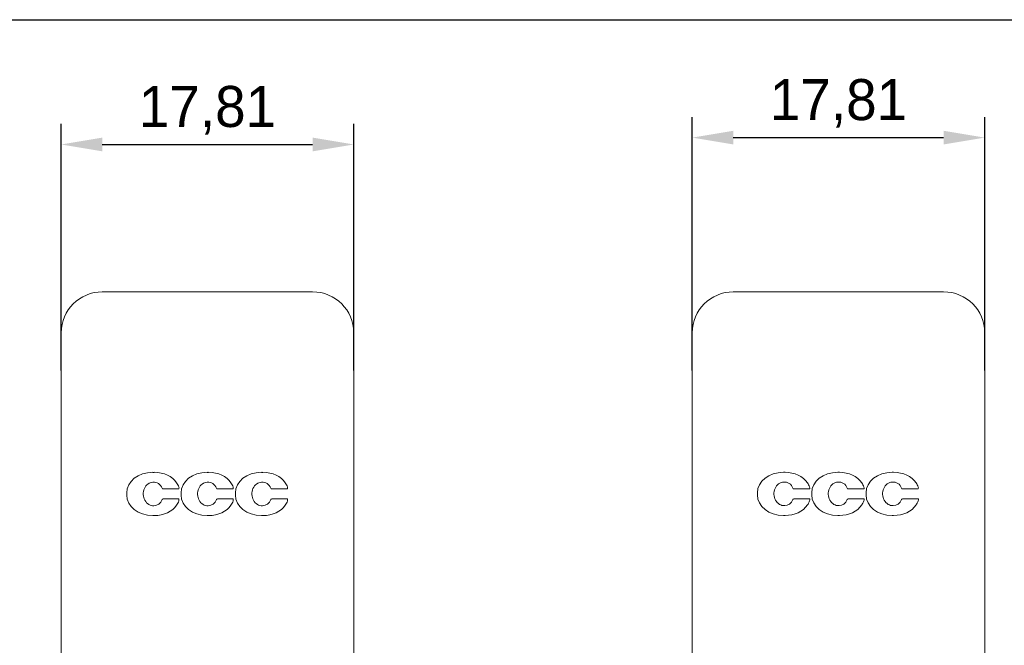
# Model space of a CAD drawing. Header units: millimetres. Extents: x 216 to 455, y 70 to 254.
# Tile 50 of 69: x 335 to 395, y 216 to 254. Entities that reach past the tile are written whole.
import ezdxf

# ---------------------------------------------------------------- set-up
doc = ezdxf.new("R2010")
doc.units = ezdxf.units.MM
doc.dimstyles.new('ISO-25', dxfattribs={"dimtxt": 2.5, "dimasz": 2.5, "dimexe": 1.25, "dimexo": 0.625, "dimtad": 1, "dimtxsty": 'Standard', "dimcen": 2.5, "dimadec": 0, "dimazin": 0, "dimtfac": 1, "dimtmove": 0, "dimatfit": 3, "dimfxl": 1, "dimarcsym": 0})

# ---------------------------------------------------------------- blocks, each defined once
blk = doc.blocks.new('*D70')
at = {"color": 0, "lineweight": -2}
for p, q in [((337.765, 232.963), (337.765, 247.985)), ((355.575, 232.963), (355.575, 247.985)), ((340.265, 246.735), (353.075, 246.735))]:
    blk.add_line(p, q, dxfattribs=at)
at = {"color": 0}
for points in [[(340.265, 247.152), (340.265, 246.318), (337.765, 246.735)], [(353.075, 247.152), (353.075, 246.318), (355.575, 246.735)]]:
    blk.add_solid(points, dxfattribs=at)
at = {"layer": 'Defpoints', "color": 0}
for p in [(355.575, 246.735), (337.765, 232.338), (355.575, 232.338)]:
    blk.add_point(p, dxfattribs=at)
at = {"color": 0, "insert": (346.67, 248.818), "char_height": 2.5, "attachment_point": 5}
blk.add_mtext('17,81', dxfattribs=at)
blk = doc.blocks.new('*D71')
at = {"color": 0, "lineweight": -2}
for p, q in [((376.196, 232.963), (376.196, 248.402)), ((394.006, 232.963), (394.006, 248.402)), ((378.696, 247.152), (391.506, 247.152))]:
    blk.add_line(p, q, dxfattribs=at)
at = {"color": 0}
for points in [[(378.696, 247.569), (378.696, 246.736), (376.196, 247.152)], [(391.506, 247.569), (391.506, 246.736), (394.006, 247.152)]]:
    blk.add_solid(points, dxfattribs=at)
at = {"layer": 'Defpoints', "color": 0}
for p in [(394.006, 247.152), (376.196, 232.338), (394.006, 232.338)]:
    blk.add_point(p, dxfattribs=at)
at = {"color": 0, "insert": (385.101, 249.236), "char_height": 2.5, "attachment_point": 5}
blk.add_mtext('17,81', dxfattribs=at)

msp = doc.modelspace()

# ---------------------------------------------------------------- linework, layer by layer
at = {"color": 7, "linetype": 'Continuous', "lineweight": 15}
for p, q in [((340.265, 237.76), (353.075, 237.76)), ((337.765, 218.36), (337.765, 235.26)), ((355.575, 235.26), (355.575, 218.36)), ((343.43, 226.764), (343.337, 226.764)), ((346.739, 226.764), (346.645, 226.764)), ((350.047, 226.764), (349.953, 226.764)), ((341.751, 225.513), (341.751, 225.383)), ((343.968, 225.754), (344.903, 225.754)), ((345.059, 225.513), (345.059, 225.383)), ((347.276, 225.754), (348.212, 225.754)), ((348.368, 225.513), (348.368, 225.383)), ((350.584, 225.754), (351.52, 225.754)), ((344.899, 225.147), (343.968, 225.147)), ((348.207, 225.147), (347.276, 225.147)), ((351.516, 225.147), (350.584, 225.147)), ((343.337, 224.132), (343.43, 224.132)), ((346.645, 224.132), (346.739, 224.132)), ((349.953, 224.132), (350.047, 224.132)), ((337.765, 218.36), (337.765, 86.465)), ((355.575, 218.36), (355.575, 86.465))]:
    msp.add_line(p, q, dxfattribs=at)
at = {"lineweight": 15}
for p, q in [((378.696, 237.76), (391.506, 237.76)), ((376.196, 218.36), (376.196, 235.26)), ((394.006, 235.26), (394.006, 218.36)), ((381.844, 226.768), (381.75, 226.768)), ((385.152, 226.768), (385.059, 226.768)), ((388.46, 226.768), (388.367, 226.768)), ((380.165, 225.517), (380.165, 225.387)), ((382.381, 225.757), (383.317, 225.757)), ((383.473, 225.517), (383.473, 225.387)), ((385.69, 225.757), (386.625, 225.757)), ((386.781, 225.517), (386.781, 225.387)), ((388.998, 225.757), (389.934, 225.757)), ((383.313, 225.15), (382.381, 225.15)), ((386.621, 225.15), (385.69, 225.15)), ((389.929, 225.15), (388.998, 225.15)), ((381.75, 224.135), (381.844, 224.135)), ((385.059, 224.135), (385.152, 224.135)), ((388.367, 224.135), (388.46, 224.135)), ((376.196, 218.36), (376.196, 86.466)), ((394.006, 218.36), (394.006, 86.466))]:
    msp.add_line(p, q, dxfattribs=at)
msp.add_lwpolyline([(215.89, 254.336), (454.576, 254.336), (454.576, 69.983), (215.89, 69.983)], close=True)
at = {"color": 7, "linetype": 'Continuous', "lineweight": 15}
for centre, radius, start, end in [((340.265, 235.26), 2.5, 90, 180), ((353.075, 235.26), 2.5, 0, 90), ((343.847, 225.454), 1.158, 20.82654, 35.29621), ((347.155, 225.454), 1.158, 20.82654, 35.29621), ((350.463, 225.454), 1.158, 20.82654, 35.29621), ((343.968, 225.819), 0.0654, 199.48899, 270), ((344.899, 225.789), 0.0352, 277.30153, 343.42115), ((344.752, 225.814), 0.184, 348.97296, 16.50965), ((347.276, 225.819), 0.0654, 199.48899, 270), ((348.207, 225.789), 0.0352, 277.30161, 343.42116), ((348.06, 225.814), 0.184, 348.97296, 16.50965), ((350.584, 225.819), 0.0654, 199.48899, 270), ((351.516, 225.789), 0.0352, 277.30161, 343.42116), ((351.369, 225.814), 0.184, 348.97296, 16.50965), ((343.968, 225.081), 0.0654, 90, 160.51101), ((343.856, 225.435), 1.146, 324.72882, 338.74811), ((344.899, 225.111), 0.0352, 9.79339, 90), ((344.752, 225.086), 0.184, 338.74811, 9.79339), ((347.276, 225.081), 0.0654, 90, 160.51101), ((347.164, 225.435), 1.146, 324.72882, 338.74811), ((348.207, 225.111), 0.0352, 9.79339, 90), ((348.061, 225.086), 0.184, 338.74811, 9.79339), ((350.584, 225.081), 0.0654, 90, 160.51101), ((350.473, 225.435), 1.146, 324.72882, 338.74811), ((351.516, 225.111), 0.0352, 9.79339, 90), ((351.369, 225.086), 0.184, 338.74811, 9.79339)]:
    msp.add_arc(centre, radius, start, end, dxfattribs=at)
at = {"lineweight": 15}
for centre, radius, start, end in [((378.696, 235.26), 2.5, 90, 180), ((391.506, 235.26), 2.5, 0, 90), ((382.26, 225.458), 1.158, 20.82654, 35.29621), ((385.568, 225.458), 1.158, 20.82654, 35.29621), ((388.877, 225.458), 1.158, 20.82654, 35.29621), ((382.381, 225.822), 0.0654, 199.489, 269.99994), ((383.313, 225.792), 0.0352, 277.30186, 343.42115), ((383.166, 225.817), 0.184, 348.97296, 16.50965), ((385.69, 225.822), 0.0654, 199.489, 269.99999), ((386.621, 225.792), 0.0352, 277.30186, 343.42115), ((386.474, 225.817), 0.184, 348.97296, 16.50965), ((388.998, 225.822), 0.0654, 199.489, 269.99999), ((389.929, 225.792), 0.0352, 277.30186, 343.42115), ((389.782, 225.817), 0.184, 348.97296, 16.50965), ((382.381, 225.085), 0.0654, 90, 160.51101), ((382.27, 225.438), 1.146, 324.72882, 338.74811), ((383.313, 225.115), 0.0352, 9.79339, 89.99996), ((383.166, 225.089), 0.184, 338.74811, 9.79339), ((385.69, 225.085), 0.0654, 90, 160.51101), ((385.578, 225.438), 1.146, 324.72882, 338.74811), ((386.621, 225.115), 0.0352, 9.79339, 89.99996), ((386.474, 225.089), 0.184, 338.74811, 9.79339), ((388.998, 225.085), 0.0654, 90, 160.51101), ((388.886, 225.438), 1.146, 324.72882, 338.74811), ((389.929, 225.115), 0.0352, 9.79339, 89.99996), ((389.782, 225.089), 0.184, 338.74811, 9.79339)]:
    msp.add_arc(centre, radius, start, end, dxfattribs=at)
at = {"color": 7, "linetype": 'Continuous', "lineweight": 15}
for centre, major_axis, ratio, start_param, end_param in [((343.399, 225.464), (-1.645, 0.129), 0.786632, 4.812033, 6.34497), ((343.308, 225.463), (1.643, 0.245), 0.778144, 0.342748, 1.381332), ((346.707, 225.464), (-1.645, 0.129), 0.786632, 4.812033, 6.34497), ((346.616, 225.463), (1.643, 0.245), 0.778144, 0.342748, 1.381332), ((350.016, 225.464), (-1.645, 0.129), 0.786632, 4.812033, 6.34497), ((349.925, 225.463), (1.643, 0.245), 0.778144, 0.342748, 1.381332), ((343.378, 225.448), (0.004, -0.717), 0.865801, 3.181026, 6.328574), ((343.322, 225.448), (-0.283, -0.682), 0.818438, 2.404042, 3.565686), ((346.686, 225.448), (0.004, -0.717), 0.865801, 3.181026, 6.328574), ((346.63, 225.448), (-0.283, -0.682), 0.818438, 2.404042, 3.565686), ((349.994, 225.448), (0.004, -0.717), 0.865801, 3.181026, 6.328574), ((349.938, 225.448), (-0.283, -0.682), 0.818438, 2.404042, 3.565686), ((343.399, 225.432), (1.645, 0.129), 0.786632, 3.079808, 4.612745), ((343.322, 225.452), (0.283, -0.682), 0.818438, 5.955155, 7.020736), ((346.707, 225.432), (1.645, 0.129), 0.786632, 3.079808, 4.612745), ((346.63, 225.452), (0.283, -0.682), 0.818438, 5.955155, 7.020736), ((350.016, 225.432), (1.645, 0.129), 0.786632, 3.079808, 4.612745), ((349.938, 225.452), (0.283, -0.682), 0.818438, 5.955155, 7.020736), ((343.308, 225.434), (-1.643, 0.245), 0.778144, 1.760261, 2.798844), ((346.616, 225.434), (-1.643, 0.245), 0.778144, 1.760261, 2.798844), ((349.925, 225.434), (-1.643, 0.245), 0.778144, 1.760261, 2.798844)]:
    msp.add_ellipse(centre, major_axis=major_axis, ratio=ratio, start_param=start_param, end_param=end_param, dxfattribs=at)
at = {"lineweight": 15}
for centre, major_axis, ratio, start_param, end_param in [((381.813, 225.467), (-1.645, 0.129), 0.786632, 4.812033, 6.34497), ((381.722, 225.466), (1.643, 0.245), 0.778144, 0.342748, 1.381332), ((385.121, 225.467), (-1.645, 0.129), 0.786632, 4.812033, 6.34497), ((385.03, 225.466), (1.643, 0.245), 0.778144, 0.342748, 1.381332), ((388.429, 225.467), (-1.645, 0.129), 0.786632, 4.812033, 6.34497), ((388.338, 225.466), (1.643, 0.245), 0.778144, 0.342748, 1.381332), ((381.791, 225.452), (0.004, -0.717), 0.865801, 3.181026, 6.328574), ((381.735, 225.452), (-0.283, -0.682), 0.818438, 2.404042, 3.565686), ((385.1, 225.452), (0.004, -0.717), 0.865801, 3.181026, 6.328574), ((385.044, 225.452), (-0.283, -0.682), 0.818438, 2.404042, 3.565686), ((388.408, 225.452), (0.004, -0.717), 0.865801, 3.181026, 6.328574), ((388.352, 225.452), (-0.283, -0.682), 0.818438, 2.404042, 3.565686), ((381.813, 225.436), (1.645, 0.129), 0.786632, 3.079808, 4.612745), ((381.735, 225.455), (0.283, -0.682), 0.818438, 5.955155, 7.020736), ((385.121, 225.436), (1.645, 0.129), 0.786632, 3.079808, 4.612745), ((385.044, 225.455), (0.283, -0.682), 0.818438, 5.955155, 7.020736), ((388.429, 225.436), (1.645, 0.129), 0.786632, 3.079808, 4.612745), ((388.352, 225.455), (0.283, -0.682), 0.818438, 5.955155, 7.020736), ((381.722, 225.437), (-1.643, 0.245), 0.778144, 1.760261, 2.798844), ((385.03, 225.437), (-1.643, 0.245), 0.778144, 1.760261, 2.798844), ((388.338, 225.437), (-1.643, 0.245), 0.778144, 1.760261, 2.798844)]:
    msp.add_ellipse(centre, major_axis=major_axis, ratio=ratio, start_param=start_param, end_param=end_param, dxfattribs=at)

# ---------------------------------------------------------------- dimensions: what is measured, and where the dimension line sits
for base, p1, p2, picture, middle in [((394.006, 247.152), (376.196, 232.338), (394.006, 232.338), '*D71', (385.101, 249.236)), ((355.575, 246.735), (337.765, 232.338), (355.575, 232.338), '*D70', (346.67, 248.818))]:
    dim = msp.add_linear_dim(base=base, p1=p1, p2=p2, dimstyle='ISO-25')
    dim.commit()
    dim.dimension.update_dxf_attribs({"geometry": picture, "text_midpoint": middle})

doc.saveas('drawing.dxf')
